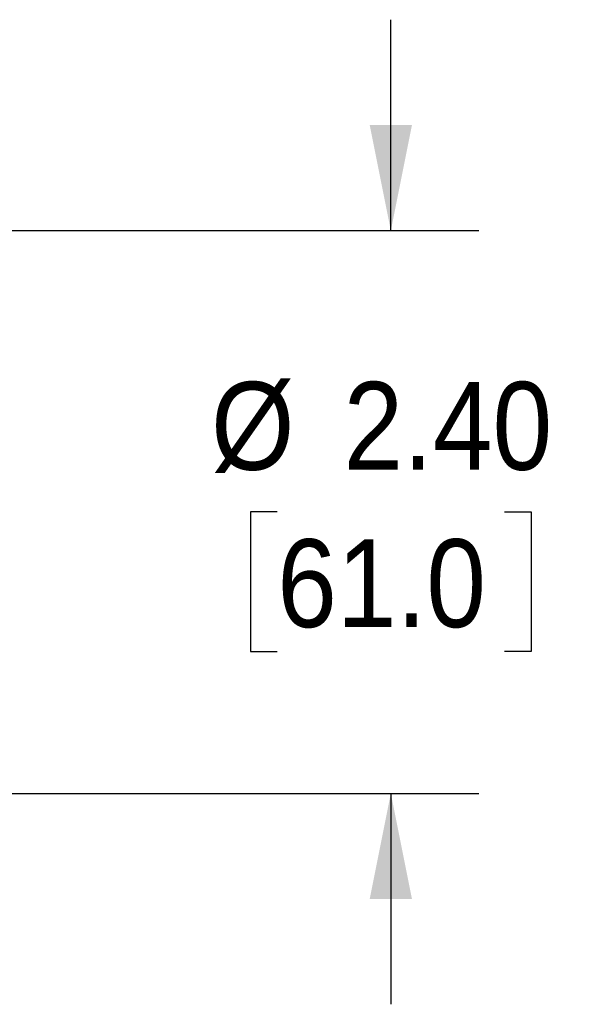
# Model space of a CAD drawing. Header units: inches. Extents: x 0 to 33, y 0 to 25.5.
# Tile 13 of 20: x 25 to 27.4, y 11.3 to 15.5. Entities that reach past the tile are written whole.
import ezdxf

# ---------------------------------------------------------------- set-up
doc = ezdxf.new("R2010")
doc.units = ezdxf.units.IN
doc.header["$LTSCALE"] = 3
doc.header["$MEASUREMENT"] = 0
doc.linetypes.add('SLD-Solid', pattern=[0])
doc.layers.add('DIMENSIONS', color=140, linetype='SLD-Solid', lineweight=25)
doc.styles.add('SLDTEXTSTYLE0', font='GOTHIC.TTF', dxfattribs={"width": 0.913})
doc.dimstyles.new('SLDDIMSTYLE4', dxfattribs={"dimtxt": 0.375, "dimasz": 0.45, "dimexe": 0, "dimexo": 0.0625, "dimgap": 0.09375, "dimtad": 0, "dimtih": 1, "dimtoh": 1, "dimrnd": 1e-09, "dimzin": 4, "dimdsep": 46, "dimtxsty": 'SLDTEXTSTYLE0', "dimsah": 1, "dimcen": 0.09, "dimadec": 0, "dimazin": 1, "dimtfac": 1, "dimtmove": 0, "dimatfit": 0, "dimfxl": 0, "dimfrac": 2, "dimtolj": 1, "dimtzin": 12, "dimarcsym": 0})

# ---------------------------------------------------------------- blocks, each defined once
blk = doc.blocks.new('_D_5')
at = {"layer": 'DIMENSIONS'}
for p, q in [((26.6016, 14.6003), (26.6016, 15.5003)), ((19.2365, 14.6003), (23.8664, 14.6003)), ((24.2414, 14.6003), (26.9766, 14.6003)), ((26.1167, 13.3995), (26.0024, 13.3995)), ((26.0024, 13.3995), (26.0024, 12.8042)), ((27.0865, 13.3995), (27.2007, 13.3995)), ((27.2007, 13.3995), (27.2007, 12.8042)), ((26.0024, 12.8042), (26.1167, 12.8042)), ((27.2007, 12.8042), (27.0865, 12.8042)), ((19.2365, 12.1987), (23.8664, 12.1987)), ((24.2414, 12.1987), (26.9766, 12.1987)), ((26.6016, 12.1987), (26.6016, 11.2987))]:
    blk.add_line(p, q, dxfattribs=at)
for points in [[(26.6016, 14.6003), (26.6916, 15.0503), (26.5116, 15.0503)], [(26.6016, 12.1987), (26.5116, 11.7487), (26.6916, 11.7487)]]:
    blk.add_solid(points, dxfattribs=at)
at = {"layer": 'DIMENSIONS', "char_height": 0.375, "attachment_point": 1, "style": 'SLDTEXTSTYLE0'}
for s, insert in [('%%c', (25.8339, 13.9546)), ('2.40', (26.3995, 13.9546)), ('61.0', (26.1167, 13.2832))]:
    blk.add_mtext(s, dxfattribs=dict(at, insert=insert))

msp = doc.modelspace()

# ---------------------------------------------------------------- dimensions: what is measured, and where the dimension line sits
at = {"layer": 'DIMENSIONS'}
dim = msp.add_linear_dim(base=(26.6016, 12.1987), p1=(19.0865, 14.6003), p2=(19.0865, 12.1987), angle=90, text='%%c<>', dimstyle='SLDDIMSTYLE4', dxfattribs=at)
dim.commit()
dim.dimension.update_dxf_attribs({"geometry": '_D_5', "text_midpoint": (26.6016, 13.3995), "dimtype": 160})

doc.saveas('drawing.dxf')
